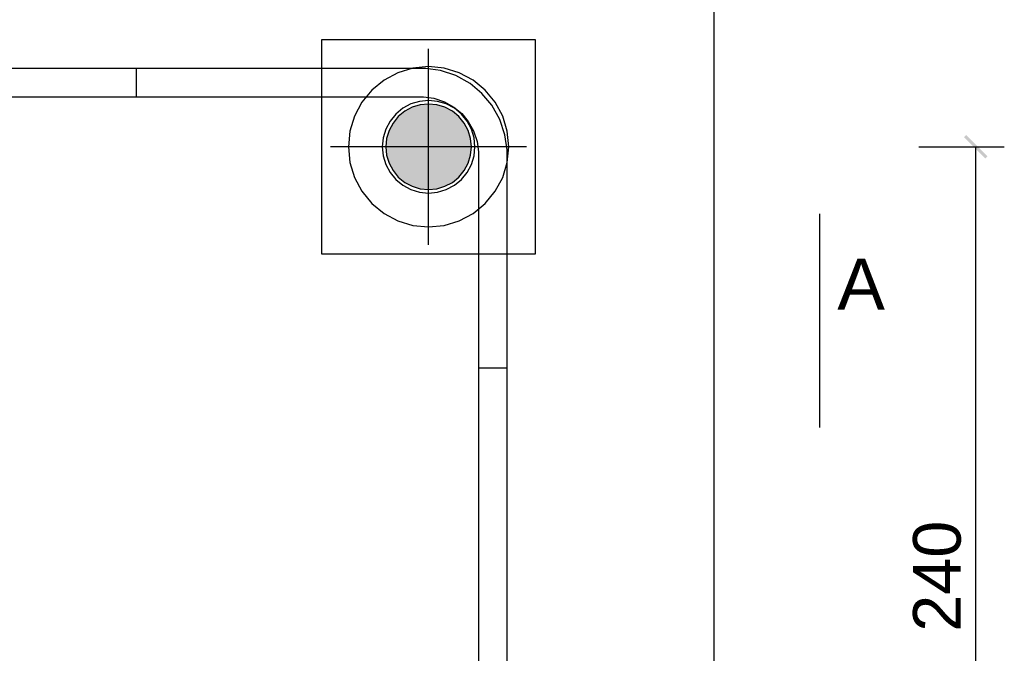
# Model space of a CAD drawing. Extents: x 64462 to 126444, y -56085 to -716.
# Tile 12 of 90: x 91711 to 91987, y -21264 to -21086. Entities that reach past the tile are written whole.
import ezdxf

# ---------------------------------------------------------------- set-up
doc = ezdxf.new("R2010")
doc.units = 0
doc.header["$LTSCALE"] = 11.25
doc.styles.add('ARIAL', font='arial.ttf')

msp = doc.modelspace()

# ---------------------------------------------------------------- hatches: boundary and pattern name
at = {"linetype": 'Continuous'}
for color, points in [(1, [(91818.42, -21131.52), (91818.25, -21112.73), (91818.42, -21112.6)]), (1, [(91818.58, -21131.64), (91818.42, -21112.6), (91818.58, -21112.48)]), (1, [(91818.42, -21131.52), (91818.42, -21112.6), (91818.58, -21131.64)]), (1, [(91818.75, -21131.77), (91818.58, -21112.48), (91818.75, -21112.35)]), (1, [(91818.58, -21131.64), (91818.58, -21112.48), (91818.75, -21131.77)]), (1, [(91818.92, -21131.89), (91818.75, -21112.35), (91818.92, -21112.23)]), (1, [(91818.75, -21131.77), (91818.75, -21112.35), (91818.92, -21131.89)]), (1, [(91819.1, -21132.01), (91818.92, -21112.23), (91819.1, -21112.11)]), (1, [(91818.92, -21131.89), (91818.92, -21112.23), (91819.1, -21132.01)]), (1, [(91819.27, -21132.12), (91819.1, -21112.11), (91819.27, -21112)]), (1, [(91819.1, -21132.01), (91819.1, -21112.11), (91819.27, -21132.12)]), (1, [(91819.45, -21132.24), (91819.27, -21112), (91819.45, -21111.88)]), (1, [(91819.27, -21132.12), (91819.27, -21112), (91819.45, -21132.24)]), (1, [(91819.63, -21132.35), (91819.45, -21111.88), (91819.63, -21111.77)]), (1, [(91819.45, -21132.24), (91819.45, -21111.88), (91819.63, -21132.35)]), (1, [(91819.81, -21132.45), (91819.63, -21111.77), (91819.81, -21111.67)]), (1, [(91819.63, -21132.35), (91819.63, -21111.77), (91819.81, -21132.45)]), (1, [(91819.99, -21132.56), (91819.81, -21111.67), (91819.99, -21111.56)]), (1, [(91819.81, -21132.45), (91819.81, -21111.67), (91819.99, -21132.56)]), (1, [(91820.17, -21132.66), (91819.99, -21111.56), (91820.17, -21111.46)]), (1, [(91819.99, -21132.56), (91819.99, -21111.56), (91820.17, -21132.66)]), (1, [(91820.36, -21132.75), (91820.17, -21111.46), (91820.36, -21111.37)]), (1, [(91820.17, -21132.66), (91820.17, -21111.46), (91820.36, -21132.75)]), (1, [(91820.55, -21132.85), (91820.36, -21111.37), (91820.55, -21111.27)]), (1, [(91820.36, -21132.75), (91820.36, -21111.37), (91820.55, -21132.85)]), (1, [(91820.73, -21132.94), (91820.55, -21111.27), (91820.73, -21111.18)]), (1, [(91820.55, -21132.85), (91820.55, -21111.27), (91820.73, -21132.94)]), (1, [(91820.93, -21133.02), (91820.73, -21111.18), (91820.93, -21111.1)]), (1, [(91820.73, -21132.94), (91820.73, -21111.18), (91820.93, -21133.02)]), (1, [(91821.12, -21133.11), (91820.93, -21111.1), (91821.12, -21111.01)]), (1, [(91820.93, -21133.02), (91820.93, -21111.1), (91821.12, -21133.11)]), (1, [(91821.31, -21133.19), (91821.12, -21111.01), (91821.31, -21110.93)]), (1, [(91821.12, -21133.11), (91821.12, -21111.01), (91821.31, -21133.19)]), (1, [(91821.51, -21133.26), (91821.31, -21110.93), (91821.51, -21110.86)]), (1, [(91821.31, -21133.19), (91821.31, -21110.93), (91821.51, -21133.26)]), (1, [(91821.7, -21133.34), (91821.51, -21110.86), (91821.7, -21110.78)]), (1, [(91821.51, -21133.26), (91821.51, -21110.86), (91821.7, -21133.34)]), (1, [(91821.9, -21133.41), (91821.7, -21110.78), (91821.9, -21110.71)]), (1, [(91821.7, -21133.34), (91821.7, -21110.78), (91821.9, -21133.41)]), (1, [(91822.1, -21133.47), (91821.9, -21110.71), (91822.1, -21110.65)]), (1, [(91821.9, -21133.41), (91821.9, -21110.71), (91822.1, -21133.47)]), (1, [(91822.3, -21133.54), (91822.1, -21110.65), (91822.3, -21110.58)]), (1, [(91822.1, -21133.47), (91822.1, -21110.65), (91822.3, -21133.54)]), (1, [(91822.5, -21133.6), (91822.3, -21110.58), (91822.5, -21110.52)]), (1, [(91822.3, -21133.54), (91822.3, -21110.58), (91822.5, -21133.6)]), (1, [(91822.7, -21133.65), (91822.5, -21110.52), (91822.7, -21110.47)]), (1, [(91822.5, -21133.6), (91822.5, -21110.52), (91822.7, -21133.65)]), (1, [(91822.9, -21133.7), (91822.7, -21110.47), (91822.9, -21110.42)]), (1, [(91822.7, -21133.65), (91822.7, -21110.47), (91822.9, -21133.7)]), (1, [(91823.11, -21133.75), (91822.9, -21110.42), (91823.11, -21110.37)]), (1, [(91822.9, -21133.7), (91822.9, -21110.42), (91823.11, -21133.75)]), (1, [(91823.31, -21133.8), (91823.11, -21110.37), (91823.31, -21110.32)]), (1, [(91823.11, -21133.75), (91823.11, -21110.37), (91823.31, -21133.8)]), (1, [(91823.52, -21133.84), (91823.31, -21110.32), (91823.52, -21110.28)]), (1, [(91823.31, -21133.8), (91823.31, -21110.32), (91823.52, -21133.84)]), (1, [(91823.72, -21133.88), (91823.52, -21110.28), (91823.72, -21110.24)]), (1, [(91823.52, -21133.84), (91823.52, -21110.28), (91823.72, -21133.88)]), (1, [(91823.93, -21133.91), (91823.72, -21110.24), (91823.93, -21110.21)]), (1, [(91823.72, -21133.88), (91823.72, -21110.24), (91823.93, -21133.91)]), (1, [(91824.14, -21133.94), (91823.93, -21110.21), (91824.14, -21110.18)]), (1, [(91823.93, -21133.91), (91823.93, -21110.21), (91824.14, -21133.94)]), (1, [(91824.34, -21133.97), (91824.14, -21110.18), (91824.34, -21110.15)]), (1, [(91824.14, -21133.94), (91824.14, -21110.18), (91824.34, -21133.97)]), (1, [(91824.55, -21133.99), (91824.34, -21110.15), (91824.55, -21110.13)]), (1, [(91824.34, -21133.97), (91824.34, -21110.15), (91824.55, -21133.99)]), (1, [(91824.76, -21134.01), (91824.55, -21110.13), (91824.76, -21110.11)]), (1, [(91824.55, -21133.99), (91824.55, -21110.13), (91824.76, -21134.01)]), (1, [(91824.97, -21134.03), (91824.76, -21110.11), (91824.97, -21110.09)]), (1, [(91824.76, -21134.01), (91824.76, -21110.11), (91824.97, -21134.03)]), (1, [(91825.18, -21134.04), (91824.97, -21110.09), (91825.18, -21110.08)]), (1, [(91824.97, -21134.03), (91824.97, -21110.09), (91825.18, -21134.04)]), (1, [(91825.39, -21134.05), (91825.18, -21110.08), (91825.39, -21110.07)]), (1, [(91825.18, -21134.04), (91825.18, -21110.08), (91825.39, -21134.05)]), (1, [(91825.6, -21134.06), (91825.39, -21110.07), (91825.6, -21110.06)]), (1, [(91825.39, -21134.05), (91825.39, -21110.07), (91825.6, -21134.06)]), (1, [(91825.6, -21134.06), (91825.6, -21110.06), (91825.81, -21134.06)]), (1, [(91825.81, -21134.06), (91825.6, -21110.06), (91825.81, -21110.06)]), (1, [(91825.81, -21134.06), (91825.81, -21110.06), (91826.02, -21134.06)]), (1, [(91826.02, -21134.06), (91825.81, -21110.06), (91826.02, -21110.06)]), (1, [(91826.02, -21134.06), (91826.02, -21110.06), (91826.22, -21134.05)]), (1, [(91826.22, -21134.05), (91826.02, -21110.06), (91826.22, -21110.07)]), (1, [(91826.22, -21134.05), (91826.22, -21110.07), (91826.43, -21134.04)]), (1, [(91826.43, -21134.04), (91826.22, -21110.07), (91826.43, -21110.08)]), (1, [(91826.43, -21134.04), (91826.43, -21110.08), (91826.64, -21134.03)]), (1, [(91826.64, -21134.03), (91826.43, -21110.08), (91826.64, -21110.09)]), (1, [(91826.64, -21134.03), (91826.64, -21110.09), (91826.85, -21134.01)]), (1, [(91826.85, -21134.01), (91826.64, -21110.09), (91826.85, -21110.11)]), (1, [(91826.85, -21134.01), (91826.85, -21110.11), (91827.06, -21133.99)]), (1, [(91827.06, -21133.99), (91826.85, -21110.11), (91827.06, -21110.13)]), (1, [(91827.06, -21133.99), (91827.06, -21110.13), (91827.27, -21133.97)]), (1, [(91827.27, -21133.97), (91827.06, -21110.13), (91827.27, -21110.15)]), (1, [(91827.27, -21133.97), (91827.27, -21110.15), (91827.48, -21133.94)]), (1, [(91827.48, -21133.94), (91827.27, -21110.15), (91827.48, -21110.18)]), (1, [(91827.48, -21133.94), (91827.48, -21110.18), (91827.68, -21133.91)]), (1, [(91827.68, -21133.91), (91827.48, -21110.18), (91827.68, -21110.21)]), (1, [(91827.68, -21133.91), (91827.68, -21110.21), (91827.89, -21133.88)]), (1, [(91827.89, -21133.88), (91827.68, -21110.21), (91827.89, -21110.24)]), (1, [(91827.89, -21133.88), (91827.89, -21110.24), (91828.1, -21133.84)]), (1, [(91828.1, -21133.84), (91827.89, -21110.24), (91828.1, -21110.28)]), (1, [(91828.1, -21133.84), (91828.1, -21110.28), (91828.3, -21133.8)]), (1, [(91828.3, -21133.8), (91828.1, -21110.28), (91828.3, -21110.32)]), (1, [(91828.3, -21133.8), (91828.3, -21110.32), (91828.51, -21133.75)]), (1, [(91828.51, -21133.75), (91828.3, -21110.32), (91828.51, -21110.37)]), (1, [(91828.51, -21133.75), (91828.51, -21110.37), (91828.71, -21133.7)]), (1, [(91828.71, -21133.7), (91828.51, -21110.37), (91828.71, -21110.42)]), (1, [(91828.71, -21133.7), (91828.71, -21110.42), (91828.91, -21133.65)]), (1, [(91828.91, -21133.65), (91828.71, -21110.42), (91828.91, -21110.47)]), (1, [(91828.91, -21133.65), (91828.91, -21110.47), (91829.11, -21133.6)]), (1, [(91829.11, -21133.6), (91828.91, -21110.47), (91829.11, -21110.52)]), (1, [(91829.11, -21133.6), (91829.11, -21110.52), (91829.31, -21133.54)]), (1, [(91829.31, -21133.54), (91829.11, -21110.52), (91829.31, -21110.58)]), (1, [(91829.31, -21133.54), (91829.31, -21110.58), (91829.51, -21133.47)]), (1, [(91829.51, -21133.47), (91829.31, -21110.58), (91829.51, -21110.65)]), (1, [(91829.51, -21133.47), (91829.51, -21110.65), (91829.71, -21133.41)]), (1, [(91829.71, -21133.41), (91829.51, -21110.65), (91829.71, -21110.71)]), (1, [(91829.71, -21133.41), (91829.71, -21110.71), (91829.91, -21133.34)]), (1, [(91829.91, -21133.34), (91829.71, -21110.71), (91829.91, -21110.78)]), (1, [(91829.91, -21133.34), (91829.91, -21110.78), (91830.11, -21133.26)]), (1, [(91830.11, -21133.26), (91829.91, -21110.78), (91830.11, -21110.86)]), (1, [(91830.11, -21133.26), (91830.11, -21110.86), (91830.3, -21133.19)]), (1, [(91830.3, -21133.19), (91830.11, -21110.86), (91830.3, -21110.93)]), (1, [(91830.3, -21133.19), (91830.3, -21110.93), (91830.49, -21133.11)]), (1, [(91830.49, -21133.11), (91830.3, -21110.93), (91830.49, -21111.01)]), (1, [(91830.49, -21133.11), (91830.49, -21111.01), (91830.69, -21133.02)]), (1, [(91830.69, -21133.02), (91830.49, -21111.01), (91830.69, -21111.1)]), (1, [(91830.69, -21133.02), (91830.69, -21111.1), (91830.88, -21132.94)]), (1, [(91830.88, -21132.94), (91830.69, -21111.1), (91830.88, -21111.18)]), (1, [(91830.88, -21132.94), (91830.88, -21111.18), (91831.07, -21132.85)]), (1, [(91831.07, -21132.85), (91830.88, -21111.18), (91831.07, -21111.27)]), (1, [(91831.07, -21132.85), (91831.07, -21111.27), (91831.25, -21132.75)]), (1, [(91831.25, -21132.75), (91831.07, -21111.27), (91831.25, -21111.37)]), (1, [(91831.25, -21132.75), (91831.25, -21111.37), (91831.44, -21132.66)]), (1, [(91831.44, -21132.66), (91831.25, -21111.37), (91831.44, -21111.46)]), (1, [(91831.44, -21132.66), (91831.44, -21111.46), (91831.62, -21132.56)]), (1, [(91831.62, -21132.56), (91831.44, -21111.46), (91831.62, -21111.56)]), (1, [(91831.62, -21132.56), (91831.62, -21111.56), (91831.81, -21132.45)]), (1, [(91831.81, -21132.45), (91831.62, -21111.56), (91831.81, -21111.67)]), (1, [(91831.81, -21132.45), (91831.81, -21111.67), (91831.99, -21132.35)]), (1, [(91831.99, -21132.35), (91831.81, -21111.67), (91831.99, -21111.77)]), (1, [(91831.99, -21132.35), (91831.99, -21111.77), (91832.17, -21132.24)]), (1, [(91832.17, -21132.24), (91831.99, -21111.77), (91832.17, -21111.88)]), (1, [(91832.17, -21132.24), (91832.17, -21111.88), (91832.34, -21132.12)]), (1, [(91832.34, -21132.12), (91832.17, -21111.88), (91832.34, -21112)]), (1, [(91832.34, -21132.12), (91832.34, -21112), (91832.52, -21132.01)]), (1, [(91832.52, -21132.01), (91832.34, -21112), (91832.52, -21112.11)]), (1, [(91832.52, -21132.01), (91832.52, -21112.11), (91832.69, -21131.89)]), (1, [(91832.69, -21131.89), (91832.52, -21112.11), (91832.69, -21112.23)]), (1, [(91832.69, -21131.89), (91832.69, -21112.23), (91832.86, -21131.77)]), (1, [(91832.86, -21131.77), (91832.69, -21112.23), (91832.86, -21112.35)]), (1, [(91832.86, -21131.77), (91832.86, -21112.35), (91833.03, -21131.64)]), (1, [(91833.03, -21131.64), (91832.86, -21112.35), (91833.03, -21112.48)]), (1, [(91833.03, -21131.64), (91833.03, -21112.48), (91833.19, -21131.52)]), (1, [(91833.19, -21131.52), (91833.03, -21112.48), (91833.19, -21112.6)]), (1, [(91833.19, -21131.52), (91833.19, -21112.6), (91833.36, -21131.39)]), (1, [(91833.36, -21131.39), (91833.19, -21112.6), (91833.36, -21112.73)]), (1, [(91815.86, -21128.77), (91815.74, -21115.52), (91815.86, -21115.35)]), (1, [(91815.98, -21128.94), (91815.86, -21115.35), (91815.98, -21115.18)]), (1, [(91815.86, -21128.77), (91815.86, -21115.35), (91815.98, -21128.94)]), (1, [(91816.1, -21129.11), (91815.98, -21115.18), (91816.1, -21115.01)]), (1, [(91815.98, -21128.94), (91815.98, -21115.18), (91816.1, -21129.11)]), (1, [(91816.22, -21129.28), (91816.1, -21115.01), (91816.22, -21114.84)]), (1, [(91816.1, -21129.11), (91816.1, -21115.01), (91816.22, -21129.28)]), (1, [(91816.35, -21129.45), (91816.22, -21114.84), (91816.35, -21114.67)]), (1, [(91816.22, -21129.28), (91816.22, -21114.84), (91816.35, -21129.45)]), (1, [(91816.48, -21129.61), (91816.35, -21114.67), (91816.48, -21114.51)]), (1, [(91816.35, -21129.45), (91816.35, -21114.67), (91816.48, -21129.61)]), (1, [(91816.61, -21129.77), (91816.48, -21114.51), (91816.61, -21114.35)]), (1, [(91816.48, -21129.61), (91816.48, -21114.51), (91816.61, -21129.77)]), (1, [(91816.75, -21129.93), (91816.61, -21114.35), (91816.75, -21114.19)]), (1, [(91816.61, -21129.77), (91816.61, -21114.35), (91816.75, -21129.93)]), (1, [(91816.89, -21130.09), (91816.75, -21114.19), (91816.89, -21114.03)]), (1, [(91816.75, -21129.93), (91816.75, -21114.19), (91816.89, -21130.09)]), (1, [(91817.03, -21130.24), (91816.89, -21114.03), (91817.03, -21113.88)]), (1, [(91816.89, -21130.09), (91816.89, -21114.03), (91817.03, -21130.24)]), (1, [(91817.17, -21130.4), (91817.03, -21113.88), (91817.17, -21113.72)]), (1, [(91817.03, -21130.24), (91817.03, -21113.88), (91817.17, -21130.4)]), (1, [(91817.32, -21130.55), (91817.17, -21113.72), (91817.32, -21113.57)]), (1, [(91817.17, -21130.4), (91817.17, -21113.72), (91817.32, -21130.55)]), (1, [(91817.47, -21130.69), (91817.32, -21113.57), (91817.47, -21113.43)]), (1, [(91817.32, -21130.55), (91817.32, -21113.57), (91817.47, -21130.69)]), (1, [(91817.62, -21130.84), (91817.47, -21113.43), (91817.62, -21113.28)]), (1, [(91817.47, -21130.69), (91817.47, -21113.43), (91817.62, -21130.84)]), (1, [(91817.78, -21130.98), (91817.62, -21113.28), (91817.78, -21113.14)]), (1, [(91817.62, -21130.84), (91817.62, -21113.28), (91817.78, -21130.98)]), (1, [(91817.93, -21131.12), (91817.78, -21113.14), (91817.93, -21113)]), (1, [(91817.78, -21130.98), (91817.78, -21113.14), (91817.93, -21131.12)]), (1, [(91818.09, -21131.25), (91817.93, -21113), (91818.09, -21112.87)]), (1, [(91817.93, -21131.12), (91817.93, -21113), (91818.09, -21131.25)]), (1, [(91818.25, -21131.39), (91818.09, -21112.87), (91818.25, -21112.73)]), (1, [(91818.09, -21131.25), (91818.09, -21112.87), (91818.25, -21131.39)]), (1, [(91818.25, -21131.39), (91818.25, -21112.73), (91818.42, -21131.52)]), (1, [(91833.36, -21131.39), (91833.36, -21112.73), (91833.52, -21131.25)]), (1, [(91833.52, -21131.25), (91833.36, -21112.73), (91833.52, -21112.87)]), (1, [(91833.52, -21131.25), (91833.52, -21112.87), (91833.68, -21131.12)]), (1, [(91833.68, -21131.12), (91833.52, -21112.87), (91833.68, -21113)]), (1, [(91833.68, -21131.12), (91833.68, -21113), (91833.84, -21130.98)]), (1, [(91833.84, -21130.98), (91833.68, -21113), (91833.84, -21113.14)]), (1, [(91833.84, -21130.98), (91833.84, -21113.14), (91833.99, -21130.84)]), (1, [(91833.99, -21130.84), (91833.84, -21113.14), (91833.99, -21113.28)]), (1, [(91833.99, -21130.84), (91833.99, -21113.28), (91834.14, -21130.69)]), (1, [(91834.14, -21130.69), (91833.99, -21113.28), (91834.14, -21113.43)]), (1, [(91834.14, -21130.69), (91834.14, -21113.43), (91834.29, -21130.55)]), (1, [(91834.29, -21130.55), (91834.14, -21113.43), (91834.29, -21113.57)]), (1, [(91834.29, -21130.55), (91834.29, -21113.57), (91834.44, -21130.4)]), (1, [(91834.44, -21130.4), (91834.29, -21113.57), (91834.44, -21113.72)]), (1, [(91834.44, -21130.4), (91834.44, -21113.72), (91834.58, -21130.24)]), (1, [(91834.58, -21130.24), (91834.44, -21113.72), (91834.58, -21113.88)]), (1, [(91834.58, -21130.24), (91834.58, -21113.88), (91834.72, -21130.09)]), (1, [(91834.72, -21130.09), (91834.58, -21113.88), (91834.72, -21114.03)]), (1, [(91834.72, -21130.09), (91834.72, -21114.03), (91834.86, -21129.93)]), (1, [(91834.86, -21129.93), (91834.72, -21114.03), (91834.86, -21114.19)]), (1, [(91834.86, -21129.93), (91834.86, -21114.19), (91835, -21129.77)]), (1, [(91835, -21129.77), (91834.86, -21114.19), (91835, -21114.35)]), (1, [(91835, -21129.77), (91835, -21114.35), (91835.13, -21129.61)]), (1, [(91835.13, -21129.61), (91835, -21114.35), (91835.13, -21114.51)]), (1, [(91835.13, -21129.61), (91835.13, -21114.51), (91835.26, -21129.45)]), (1, [(91835.26, -21129.45), (91835.13, -21114.51), (91835.26, -21114.67)]), (1, [(91835.26, -21129.45), (91835.26, -21114.67), (91835.39, -21129.28)]), (1, [(91835.39, -21129.28), (91835.26, -21114.67), (91835.39, -21114.84)]), (1, [(91835.39, -21129.28), (91835.39, -21114.84), (91835.51, -21129.11)]), (1, [(91835.51, -21129.11), (91835.39, -21114.84), (91835.51, -21115.01)]), (1, [(91835.51, -21129.11), (91835.51, -21115.01), (91835.64, -21128.94)]), (1, [(91835.64, -21128.94), (91835.51, -21115.01), (91835.64, -21115.18)]), (1, [(91835.64, -21128.94), (91835.64, -21115.18), (91835.75, -21128.77)]), (1, [(91835.75, -21128.77), (91835.64, -21115.18), (91835.75, -21115.35)]), (1, [(91835.75, -21128.77), (91835.75, -21115.35), (91835.87, -21128.6)]), (1, [(91835.87, -21128.6), (91835.75, -21115.35), (91835.87, -21115.52)]), (1, [(91814.53, -21126.16), (91814.46, -21118.15), (91814.53, -21117.96)]), (1, [(91814.6, -21126.36), (91814.53, -21117.96), (91814.6, -21117.76)]), (1, [(91814.53, -21126.16), (91814.53, -21117.96), (91814.6, -21126.36)]), (1, [(91814.68, -21126.56), (91814.6, -21117.76), (91814.68, -21117.56)]), (1, [(91814.6, -21126.36), (91814.6, -21117.76), (91814.68, -21126.56)]), (1, [(91814.76, -21126.75), (91814.68, -21117.56), (91814.76, -21117.37)]), (1, [(91814.68, -21126.56), (91814.68, -21117.56), (91814.76, -21126.75)]), (1, [(91814.84, -21126.94), (91814.76, -21117.37), (91814.84, -21117.18)]), (1, [(91814.76, -21126.75), (91814.76, -21117.37), (91814.84, -21126.94)]), (1, [(91814.93, -21127.13), (91814.84, -21117.18), (91814.93, -21116.99)]), (1, [(91814.84, -21126.94), (91814.84, -21117.18), (91814.93, -21127.13)]), (1, [(91815.02, -21127.32), (91814.93, -21116.99), (91815.02, -21116.8)]), (1, [(91814.93, -21127.13), (91814.93, -21116.99), (91815.02, -21127.32)]), (1, [(91815.11, -21127.51), (91815.02, -21116.8), (91815.11, -21116.61)]), (1, [(91815.02, -21127.32), (91815.02, -21116.8), (91815.11, -21127.51)]), (1, [(91815.21, -21127.69), (91815.11, -21116.61), (91815.21, -21116.43)]), (1, [(91815.11, -21127.51), (91815.11, -21116.61), (91815.21, -21127.69)]), (1, [(91815.31, -21127.88), (91815.21, -21116.43), (91815.31, -21116.24)]), (1, [(91815.21, -21127.69), (91815.21, -21116.43), (91815.31, -21127.88)]), (1, [(91815.41, -21128.06), (91815.31, -21116.24), (91815.41, -21116.06)]), (1, [(91815.31, -21127.88), (91815.31, -21116.24), (91815.41, -21128.06)]), (1, [(91815.52, -21128.24), (91815.41, -21116.06), (91815.52, -21115.88)]), (1, [(91815.41, -21128.06), (91815.41, -21116.06), (91815.52, -21128.24)]), (1, [(91815.63, -21128.42), (91815.52, -21115.88), (91815.63, -21115.7)]), (1, [(91815.52, -21128.24), (91815.52, -21115.88), (91815.63, -21128.42)]), (1, [(91815.74, -21128.6), (91815.63, -21115.7), (91815.74, -21115.52)]), (1, [(91815.63, -21128.42), (91815.63, -21115.7), (91815.74, -21128.6)]), (1, [(91815.74, -21128.6), (91815.74, -21115.52), (91815.86, -21128.77)]), (1, [(91835.87, -21128.6), (91835.87, -21115.52), (91835.98, -21128.42)]), (1, [(91835.98, -21128.42), (91835.87, -21115.52), (91835.98, -21115.7)]), (1, [(91835.98, -21128.42), (91835.98, -21115.7), (91836.09, -21128.24)]), (1, [(91836.09, -21128.24), (91835.98, -21115.7), (91836.09, -21115.88)]), (1, [(91836.09, -21128.24), (91836.09, -21115.88), (91836.2, -21128.06)]), (1, [(91836.2, -21128.06), (91836.09, -21115.88), (91836.2, -21116.06)]), (1, [(91836.2, -21128.06), (91836.2, -21116.06), (91836.3, -21127.88)]), (1, [(91836.3, -21127.88), (91836.2, -21116.06), (91836.3, -21116.24)]), (1, [(91836.3, -21127.88), (91836.3, -21116.24), (91836.4, -21127.69)]), (1, [(91836.4, -21127.69), (91836.3, -21116.24), (91836.4, -21116.43)]), (1, [(91836.4, -21127.69), (91836.4, -21116.43), (91836.5, -21127.51)]), (1, [(91836.5, -21127.51), (91836.4, -21116.43), (91836.5, -21116.61)]), (1, [(91836.5, -21127.51), (91836.5, -21116.61), (91836.59, -21127.32)]), (1, [(91836.59, -21127.32), (91836.5, -21116.61), (91836.59, -21116.8)]), (1, [(91836.59, -21127.32), (91836.59, -21116.8), (91836.68, -21127.13)]), (1, [(91836.68, -21127.13), (91836.59, -21116.8), (91836.68, -21116.99)]), (1, [(91836.68, -21127.13), (91836.68, -21116.99), (91836.77, -21126.94)]), (1, [(91836.77, -21126.94), (91836.68, -21116.99), (91836.77, -21117.18)]), (1, [(91836.77, -21126.94), (91836.77, -21117.18), (91836.85, -21126.75)]), (1, [(91836.85, -21126.75), (91836.77, -21117.18), (91836.85, -21117.37)]), (1, [(91836.85, -21126.75), (91836.85, -21117.37), (91836.93, -21126.56)]), (1, [(91836.93, -21126.56), (91836.85, -21117.37), (91836.93, -21117.56)]), (1, [(91836.93, -21126.56), (91836.93, -21117.56), (91837.01, -21126.36)]), (1, [(91837.01, -21126.36), (91836.93, -21117.56), (91837.01, -21117.76)]), (1, [(91837.01, -21126.36), (91837.01, -21117.76), (91837.08, -21126.16)]), (1, [(91837.08, -21126.16), (91837.01, -21117.76), (91837.08, -21117.96)]), (1, [(91837.08, -21126.16), (91837.08, -21117.96), (91837.15, -21125.97)]), (1, [(91837.15, -21125.97), (91837.08, -21117.96), (91837.15, -21118.15)]), (1, [(91813.87, -21123.31), (91813.85, -21121.01), (91813.87, -21120.81)]), (1, [(91813.9, -21123.52), (91813.87, -21120.81), (91813.9, -21120.6)]), (1, [(91813.87, -21123.31), (91813.87, -21120.81), (91813.9, -21123.52)]), (1, [(91813.92, -21123.73), (91813.9, -21120.6), (91813.92, -21120.39)]), (1, [(91813.9, -21123.52), (91813.9, -21120.6), (91813.92, -21123.73)]), (1, [(91813.95, -21123.94), (91813.92, -21120.39), (91813.95, -21120.18)]), (1, [(91813.92, -21123.73), (91813.92, -21120.39), (91813.95, -21123.94)]), (1, [(91813.99, -21124.14), (91813.95, -21120.18), (91813.99, -21119.98)]), (1, [(91813.95, -21123.94), (91813.95, -21120.18), (91813.99, -21124.14)]), (1, [(91814.03, -21124.35), (91813.99, -21119.98), (91814.03, -21119.77)]), (1, [(91813.99, -21124.14), (91813.99, -21119.98), (91814.03, -21124.35)]), (1, [(91814.07, -21124.55), (91814.03, -21119.77), (91814.07, -21119.56)]), (1, [(91814.03, -21124.35), (91814.03, -21119.77), (91814.07, -21124.55)]), (1, [(91814.11, -21124.76), (91814.07, -21119.56), (91814.11, -21119.36)]), (1, [(91814.07, -21124.55), (91814.07, -21119.56), (91814.11, -21124.76)]), (1, [(91814.16, -21124.96), (91814.11, -21119.36), (91814.16, -21119.16)]), (1, [(91814.11, -21124.76), (91814.11, -21119.36), (91814.16, -21124.96)]), (1, [(91814.22, -21125.17), (91814.16, -21119.16), (91814.22, -21118.95)]), (1, [(91814.16, -21124.96), (91814.16, -21119.16), (91814.22, -21125.17)]), (1, [(91814.27, -21125.37), (91814.22, -21118.95), (91814.27, -21118.75)]), (1, [(91814.22, -21125.17), (91814.22, -21118.95), (91814.27, -21125.37)]), (1, [(91814.33, -21125.57), (91814.27, -21118.75), (91814.33, -21118.55)]), (1, [(91814.27, -21125.37), (91814.27, -21118.75), (91814.33, -21125.57)]), (1, [(91814.39, -21125.77), (91814.33, -21118.55), (91814.39, -21118.35)]), (1, [(91814.33, -21125.57), (91814.33, -21118.55), (91814.39, -21125.77)]), (1, [(91814.46, -21125.97), (91814.39, -21118.35), (91814.46, -21118.15)]), (1, [(91814.39, -21125.77), (91814.39, -21118.35), (91814.46, -21125.97)]), (1, [(91814.46, -21125.97), (91814.46, -21118.15), (91814.53, -21126.16)]), (1, [(91837.15, -21125.97), (91837.15, -21118.15), (91837.22, -21125.77)]), (1, [(91837.22, -21125.77), (91837.15, -21118.15), (91837.22, -21118.35)]), (1, [(91837.22, -21125.77), (91837.22, -21118.35), (91837.28, -21125.57)]), (1, [(91837.28, -21125.57), (91837.22, -21118.35), (91837.28, -21118.55)]), (1, [(91837.28, -21125.57), (91837.28, -21118.55), (91837.34, -21125.37)]), (1, [(91837.34, -21125.37), (91837.28, -21118.55), (91837.34, -21118.75)]), (1, [(91837.34, -21125.37), (91837.34, -21118.75), (91837.4, -21125.17)]), (1, [(91837.4, -21125.17), (91837.34, -21118.75), (91837.4, -21118.95)]), (1, [(91837.4, -21125.17), (91837.4, -21118.95), (91837.45, -21124.96)]), (1, [(91837.45, -21124.96), (91837.4, -21118.95), (91837.45, -21119.16)]), (1, [(91837.45, -21124.96), (91837.45, -21119.16), (91837.5, -21124.76)]), (1, [(91837.5, -21124.76), (91837.45, -21119.16), (91837.5, -21119.36)]), (1, [(91837.5, -21124.76), (91837.5, -21119.36), (91837.54, -21124.55)]), (1, [(91837.54, -21124.55), (91837.5, -21119.36), (91837.54, -21119.56)]), (1, [(91837.54, -21124.55), (91837.54, -21119.56), (91837.59, -21124.35)]), (1, [(91837.59, -21124.35), (91837.54, -21119.56), (91837.59, -21119.77)]), (1, [(91837.59, -21124.35), (91837.59, -21119.77), (91837.62, -21124.14)]), (1, [(91837.62, -21124.14), (91837.59, -21119.77), (91837.62, -21119.98)]), (1, [(91837.62, -21124.14), (91837.62, -21119.98), (91837.66, -21123.94)]), (1, [(91837.66, -21123.94), (91837.62, -21119.98), (91837.66, -21120.18)]), (1, [(91837.66, -21123.94), (91837.66, -21120.18), (91837.69, -21123.73)]), (1, [(91837.69, -21123.73), (91837.66, -21120.18), (91837.69, -21120.39)]), (1, [(91837.69, -21123.73), (91837.69, -21120.39), (91837.72, -21123.52)]), (1, [(91837.72, -21123.52), (91837.69, -21120.39), (91837.72, -21120.6)]), (1, [(91837.72, -21123.52), (91837.72, -21120.6), (91837.74, -21123.31)]), (1, [(91837.74, -21123.31), (91837.72, -21120.6), (91837.74, -21120.81)]), (1, [(91837.74, -21123.31), (91837.74, -21120.81), (91837.76, -21123.11)]), (1, [(91837.76, -21123.11), (91837.74, -21120.81), (91837.76, -21121.01)]), (4, [(91982.62, -21124.74), (91975.99, -21119.38), (91976.62, -21118.74)]), (4, [(91982.62, -21124.74), (91981.99, -21125.38), (91975.99, -21119.38)]), (1, [(91813.82, -21122.69), (91813.81, -21121.64), (91813.82, -21121.43)]), (1, [(91813.81, -21122.48), (91813.81, -21121.85), (91813.81, -21121.64)]), (1, [(91813.81, -21122.48), (91813.81, -21121.64), (91813.82, -21122.69)]), (1, [(91813.81, -21122.27), (91813.81, -21122.06), (91813.81, -21121.85)]), (1, [(91813.81, -21122.27), (91813.81, -21121.85), (91813.81, -21122.48)]), (1, [(91813.84, -21122.9), (91813.82, -21121.43), (91813.84, -21121.22)]), (1, [(91813.82, -21122.69), (91813.82, -21121.43), (91813.84, -21122.9)]), (1, [(91813.85, -21123.11), (91813.84, -21121.22), (91813.85, -21121.01)]), (1, [(91813.84, -21122.9), (91813.84, -21121.22), (91813.85, -21123.11)]), (1, [(91813.85, -21123.11), (91813.85, -21121.01), (91813.87, -21123.31)]), (1, [(91837.76, -21123.11), (91837.76, -21121.01), (91837.78, -21122.9)]), (1, [(91837.78, -21122.9), (91837.76, -21121.01), (91837.78, -21121.22)]), (1, [(91837.78, -21122.9), (91837.78, -21121.22), (91837.79, -21122.69)]), (1, [(91837.79, -21122.69), (91837.78, -21121.22), (91837.79, -21121.43)]), (1, [(91837.79, -21122.69), (91837.79, -21121.43), (91837.8, -21122.48)]), (1, [(91837.8, -21122.48), (91837.79, -21121.43), (91837.8, -21121.64)]), (1, [(91837.8, -21122.48), (91837.8, -21121.64), (91837.8, -21122.27)]), (1, [(91837.8, -21122.27), (91837.8, -21121.64), (91837.8, -21121.85)]), (1, [(91837.8, -21122.27), (91837.8, -21121.85), (91837.81, -21122.06)])]:
    msp.add_hatch(color=color, dxfattribs=at).paths.add_polyline_path(points)

# ---------------------------------------------------------------- linework, layer by layer
at = {"color": 7, "linetype": 'Continuous'}
for p, q in [((91905.81, -21042.06), (91905.81, -21442.06)), ((91795.81, -21092.06), (91795.81, -21152.06)), ((91855.81, -21092.06), (91795.81, -21092.06)), ((91855.81, -21152.06), (91855.81, -21092.06)), ((91825.81, -21149.56), (91825.81, -21094.56)), ((91817.2, -21101.27), (91813.31, -21103.35)), ((91821.42, -21099.99), (91817.2, -21101.27)), ((91825.81, -21099.56), (91821.42, -21099.99)), ((91830.2, -21099.99), (91825.81, -21099.56)), ((91834.42, -21101.27), (91830.2, -21099.99)), ((91838.31, -21103.35), (91834.42, -21101.27)), ((91813.31, -21103.35), (91809.9, -21106.15)), ((91825.81, -21140.06), (91825.81, -21104.06)), ((91841.72, -21106.15), (91838.31, -21103.35)), ((91809.9, -21106.15), (91807.1, -21109.56)), ((91844.51, -21109.56), (91841.72, -21106.15)), ((91807.1, -21109.56), (91805.02, -21113.45)), ((91823.27, -21109.31), (91820.83, -21110.05)), ((91825.81, -21109.06), (91823.27, -21109.31)), ((91828.34, -21109.31), (91825.81, -21109.06)), ((91830.78, -21110.05), (91828.34, -21109.31)), ((91846.59, -21113.45), (91844.51, -21109.56)), ((91818.58, -21111.25), (91816.61, -21112.87)), ((91819.14, -21112.08), (91817.32, -21113.57)), ((91820.83, -21110.05), (91818.58, -21111.25)), ((91821.21, -21110.97), (91819.14, -21112.08)), ((91823.47, -21110.29), (91821.21, -21110.97)), ((91825.81, -21110.06), (91823.47, -21110.29)), ((91828.15, -21110.29), (91825.81, -21110.06)), ((91830.4, -21110.97), (91828.15, -21110.29)), ((91832.47, -21112.08), (91830.4, -21110.97)), ((91833.03, -21111.25), (91830.78, -21110.05)), ((91834.29, -21113.57), (91832.47, -21112.08)), ((91835, -21112.87), (91833.03, -21111.25)), ((91805.02, -21113.45), (91803.74, -21117.67)), ((91815, -21114.84), (91813.8, -21117.09)), ((91816.61, -21112.87), (91815, -21114.84)), ((91817.32, -21113.57), (91815.83, -21115.39)), ((91835.78, -21115.39), (91834.29, -21113.57)), ((91836.62, -21114.84), (91835, -21112.87)), ((91837.82, -21117.09), (91836.62, -21114.84)), ((91847.87, -21117.67), (91846.59, -21113.45)), ((91803.74, -21117.67), (91803.31, -21122.06)), ((91813.8, -21117.09), (91813.06, -21119.52)), ((91814.72, -21117.47), (91814.04, -21119.72)), ((91815.83, -21115.39), (91814.72, -21117.47)), ((91836.89, -21117.47), (91835.78, -21115.39)), ((91837.58, -21119.72), (91836.89, -21117.47)), ((91838.56, -21119.52), (91837.82, -21117.09)), ((91848.31, -21122.06), (91847.87, -21117.67)), ((91813.06, -21119.52), (91812.81, -21122.06)), ((91814.04, -21119.72), (91813.81, -21122.06)), ((91837.81, -21122.06), (91837.58, -21119.72)), ((91838.81, -21122.06), (91838.56, -21119.52)), ((91853.31, -21122.06), (91798.31, -21122.06)), ((91803.31, -21122.06), (91803.74, -21126.45)), ((91843.81, -21122.06), (91807.81, -21122.06)), ((91812.81, -21122.06), (91813.06, -21124.6)), ((91813.81, -21122.06), (91814.04, -21124.4)), ((91837.58, -21124.4), (91837.81, -21122.06)), ((91838.56, -21124.6), (91838.81, -21122.06)), ((91847.87, -21126.45), (91848.31, -21122.06)), ((91813.06, -21124.6), (91813.8, -21127.03)), ((91814.04, -21124.4), (91814.72, -21126.65)), ((91836.89, -21126.65), (91837.58, -21124.4)), ((91837.82, -21127.03), (91838.56, -21124.6)), ((91803.74, -21126.45), (91805.02, -21130.67)), ((91813.8, -21127.03), (91815, -21129.28)), ((91814.72, -21126.65), (91815.83, -21128.73)), ((91815.83, -21128.73), (91817.32, -21130.55)), ((91834.29, -21130.55), (91835.78, -21128.73)), ((91835.78, -21128.73), (91836.89, -21126.65)), ((91836.62, -21129.28), (91837.82, -21127.03)), ((91846.59, -21130.67), (91847.87, -21126.45)), ((91805.02, -21130.67), (91807.1, -21134.56)), ((91815, -21129.28), (91816.61, -21131.25)), ((91816.61, -21131.25), (91818.58, -21132.87)), ((91817.32, -21130.55), (91819.14, -21132.04)), ((91832.47, -21132.04), (91834.29, -21130.55)), ((91833.03, -21132.87), (91835, -21131.25)), ((91835, -21131.25), (91836.62, -21129.28)), ((91844.51, -21134.56), (91846.59, -21130.67)), ((91807.1, -21134.56), (91809.9, -21137.97)), ((91818.58, -21132.87), (91820.83, -21134.07)), ((91819.14, -21132.04), (91821.21, -21133.15)), ((91820.83, -21134.07), (91823.27, -21134.81)), ((91821.21, -21133.15), (91823.47, -21133.83)), ((91823.47, -21133.83), (91825.81, -21134.06)), ((91825.81, -21134.06), (91828.15, -21133.83)), ((91828.15, -21133.83), (91830.4, -21133.15)), ((91828.34, -21134.81), (91830.78, -21134.07)), ((91830.4, -21133.15), (91832.47, -21132.04)), ((91830.78, -21134.07), (91833.03, -21132.87)), ((91841.72, -21137.97), (91844.51, -21134.56)), ((91823.27, -21134.81), (91825.81, -21135.06)), ((91825.81, -21135.06), (91828.34, -21134.81)), ((91809.9, -21137.97), (91813.31, -21140.77)), ((91838.31, -21140.77), (91841.72, -21137.97)), ((91813.31, -21140.77), (91817.2, -21142.85)), ((91817.2, -21142.85), (91821.42, -21144.13)), ((91830.2, -21144.13), (91834.42, -21142.85)), ((91834.42, -21142.85), (91838.31, -21140.77)), ((91935.6, -21200.88), (91935.6, -21140.88)), ((91821.42, -21144.13), (91825.81, -21144.56)), ((91825.81, -21144.56), (91830.2, -21144.13)), ((91795.81, -21152.06), (91855.81, -21152.06))]:
    msp.add_line(p, q, dxfattribs=at)
at = {"color": 1, "linetype": 'Continuous'}
for p, q in [((91824.95, -21100.06), (91586.66, -21100.06)), ((91824.95, -21100.06), (91743.81, -21100.06)), ((91743.81, -21100.06), (91743.81, -21108.06)), ((91829.13, -21100.64), (91824.95, -21100.06)), ((91829.13, -21100.64), (91824.95, -21100.06)), ((91833.48, -21102.08), (91829.13, -21100.64)), ((91833.48, -21102.08), (91829.13, -21100.64)), ((91837.49, -21104.32), (91833.48, -21102.08)), ((91837.49, -21104.32), (91833.48, -21102.08)), ((91840.79, -21107.08), (91837.49, -21104.32)), ((91840.79, -21107.08), (91837.49, -21104.32)), ((91843.55, -21110.38), (91840.79, -21107.08)), ((91843.55, -21110.38), (91840.79, -21107.08)), ((91587.21, -21108.06), (91824.4, -21108.06)), ((91743.81, -21108.06), (91824.4, -21108.06)), ((91824.4, -21108.06), (91827.31, -21108.46)), ((91824.4, -21108.06), (91827.31, -21108.46)), ((91827.31, -21108.46), (91830.24, -21109.43)), ((91827.31, -21108.46), (91830.24, -21109.43)), ((91830.24, -21109.43), (91832.93, -21110.94)), ((91830.24, -21109.43), (91832.93, -21110.94)), ((91832.93, -21110.94), (91835.11, -21112.76)), ((91832.93, -21110.94), (91835.11, -21112.76)), ((91845.79, -21114.39), (91843.55, -21110.38)), ((91845.79, -21114.39), (91843.55, -21110.38)), ((91835.11, -21112.76), (91836.93, -21114.94)), ((91835.11, -21112.76), (91836.93, -21114.94)), ((91836.93, -21114.94), (91838.43, -21117.62)), ((91836.93, -21114.94), (91838.43, -21117.62)), ((91847.23, -21118.74), (91845.79, -21114.39)), ((91847.23, -21118.74), (91845.79, -21114.39)), ((91838.43, -21117.62), (91839.4, -21120.56)), ((91838.43, -21117.62), (91839.4, -21120.56)), ((91839.4, -21120.56), (91839.81, -21123.47)), ((91839.4, -21120.56), (91839.81, -21123.47)), ((91847.81, -21122.91), (91847.23, -21118.74)), ((91847.81, -21122.91), (91847.23, -21118.74)), ((91839.81, -21123.47), (91839.81, -21360.65)), ((91839.81, -21123.47), (91839.81, -21184.06)), ((91847.81, -21184.06), (91847.81, -21122.91)), ((91847.81, -21361.21), (91847.81, -21122.91)), ((91839.81, -21184.06), (91847.81, -21184.06))]:
    msp.add_line(p, q, dxfattribs=at)
at = {"color": 2, "linetype": 'Continuous'}
for p, q in [((91825.81, -21102.06), (91825.81, -21102.06)), ((91855.81, -21122.06), (91855.81, -21122.06)), ((91979.31, -21122.06), (91979.31, -21122.06))]:
    msp.add_line(p, q, dxfattribs=at)
at = {"color": 4, "linetype": 'Continuous'}
for p, q in [((91963.31, -21122.06), (91987.31, -21122.06)), ((91979.31, -21362.06), (91979.31, -21122.06))]:
    msp.add_line(p, q, dxfattribs=at)

# ---------------------------------------------------------------- texts
at = {"color": 2, "linetype": 'Continuous', "style": 'ARIAL'}
msp.add_text('A', height=14.33, dxfattribs=at).set_placement((91940.46, -21167.77))
msp.add_text('240', height=13.371, rotation=90, dxfattribs=at).set_placement((91975.07, -21258.17))

doc.saveas('drawing.dxf')
